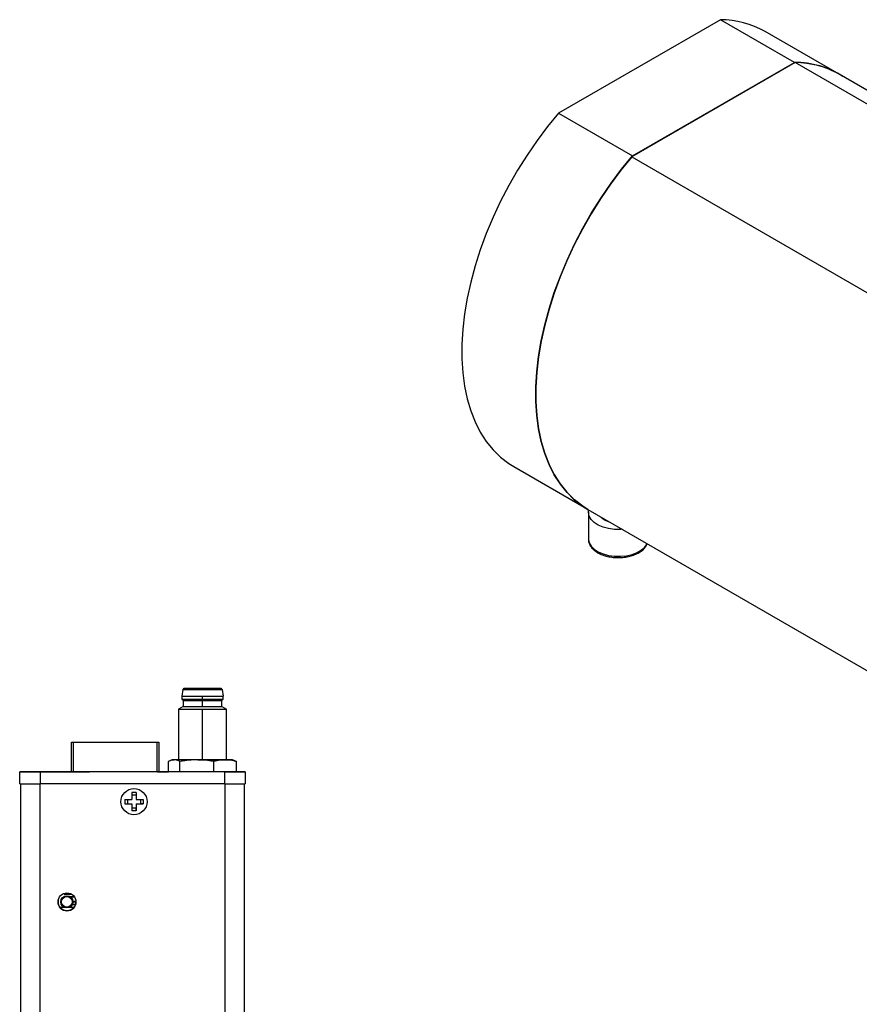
# Model space of a CAD drawing. Header units: inches. Extents: x 6.5 to 32.7, y 2.2 to 20.5.
# Tile 9 of 14: x 21.9 to 27.4, y 12.4 to 18.8. Entities that reach past the tile are written whole.
import ezdxf

# ---------------------------------------------------------------- set-up
doc = ezdxf.new("R2010")
doc.units = ezdxf.units.IN
doc.header["$MEASUREMENT"] = 0

msp = doc.modelspace()

# ---------------------------------------------------------------- linework, layer by layer
at = {"color": 7, "linetype": 'Continuous', "lineweight": 25}
for p, q in [((26.4911, 18.8466), (25.427, 18.2323)), ((26.9783, 18.5654), (26.4911, 18.8466)), ((27.2729, 18.488), (26.7857, 18.7692)), ((26.9837, 18.5644), (25.9088, 17.9439)), ((25.9142, 17.9511), (26.9783, 18.5654)), ((27.9723, 17.9937), (26.9837, 18.5644)), ((27.9723, 18.0834), (27.2729, 18.4871)), ((25.427, 18.2323), (25.9142, 17.9511)), ((25.9088, 17.9439), (29.2492, 16.0155)), ((25.1323, 15.9051), (25.5949, 15.6381)), ((25.6195, 15.623), (28.9602, 13.6945)), ((25.6229, 15.605), (25.6229, 15.4282)), ((25.6229, 15.4282), (25.6229, 15.4256)), ((22.9552, 14.4374), (22.9481, 14.3952)), ((22.9481, 14.3952), (22.9481, 14.3755)), ((23.0839, 14.4444), (23.2048, 14.4444)), ((23.0839, 14.4444), (23.0839, 14.4374)), ((23.0839, 14.3755), (23.0839, 14.3951)), ((23.2127, 14.4374), (23.2197, 14.3952)), ((23.2197, 14.3755), (23.2197, 14.3952)), ((22.956, 14.3263), (22.9264, 14.3092)), ((22.9481, 14.3755), (22.956, 14.3656)), ((22.956, 14.3656), (22.956, 14.3263)), ((23.0839, 14.3262), (23.0839, 14.3656)), ((23.2197, 14.3755), (23.2119, 14.3656)), ((23.2119, 14.3263), (23.2119, 14.3656)), ((23.2119, 14.3263), (23.2414, 14.3092)), ((22.9264, 14.3092), (22.9264, 13.9759)), ((23.2414, 13.9759), (23.2414, 14.3092)), ((22.2227, 13.897), (22.2227, 14.0911)), ((22.2327, 14.0911), (22.7857, 14.0911)), ((22.7957, 14.0911), (22.7957, 13.897)), ((22.8607, 13.8972), (22.8607, 13.9648)), ((22.8871, 13.9759), (22.8748, 13.9714)), ((22.935, 13.8971), (22.935, 13.9648)), ((23.1582, 13.8971), (23.1582, 13.9647)), ((23.293, 13.9714), (23.2808, 13.9759)), ((23.2922, 13.9693), (23.3071, 13.9648)), ((23.3071, 13.8971), (23.3071, 13.9648)), ((21.8812, 13.8969), (21.8812, 13.8974)), ((21.8812, 13.8182), (21.8812, 13.8969)), ((21.9675, 13.897), (21.9675, 13.897)), ((22.0546, 13.897), (21.9675, 13.897)), ((21.9675, 13.897), (22.0546, 13.897)), ((22.0543, 13.897), (21.9675, 13.897)), ((21.9675, 13.897), (21.9675, 13.897)), ((21.9675, 13.897), (21.9675, 13.8969)), ((22.0542, 13.8969), (21.9675, 13.897)), ((21.9675, 13.8969), (21.9928, 13.8969)), ((21.9928, 13.8969), (21.9675, 13.8969)), ((21.9675, 13.8969), (21.9675, 13.8969)), ((21.9675, 13.8969), (22.0542, 13.8969)), ((21.9677, 13.8969), (21.9762, 13.8969)), ((21.9677, 13.8969), (21.9677, 13.8969)), ((22.0129, 13.8969), (21.9677, 13.8969)), ((21.9748, 13.8969), (21.9748, 13.8969)), ((22.0458, 13.897), (21.9759, 13.897)), ((21.9762, 13.8969), (21.9762, 13.8969)), ((21.9879, 13.8969), (21.9879, 13.8969)), ((21.9928, 13.8969), (21.9928, 13.8969)), ((22.0015, 13.8969), (22.0465, 13.8969)), ((22.0465, 13.8969), (22.0015, 13.8969)), ((22.0043, 13.8969), (22.0129, 13.8969)), ((22.0043, 13.8969), (22.0043, 13.8969)), ((22.0043, 13.8969), (22.0043, 13.8969)), ((22.0201, 13.8973), (22.0125, 13.8973)), ((22.0125, 13.8973), (22.0125, 13.8973)), ((22.0127, 13.8974), (22.0201, 13.8974)), ((22.0127, 13.8974), (22.0127, 13.8974)), ((22.0201, 13.8974), (22.0127, 13.8974)), ((22.0127, 13.8974), (22.0931, 13.8974)), ((22.0127, 13.8974), (22.0127, 13.8974)), ((22.0931, 13.8974), (22.0127, 13.8974)), ((22.0127, 13.8974), (22.0201, 13.8974)), ((22.0127, 13.8974), (22.0127, 13.8974)), ((22.019, 13.8974), (22.0127, 13.8974)), ((22.0129, 13.8969), (22.0129, 13.8969)), ((22.015, 13.8974), (22.0201, 13.8974)), ((23.2316, 13.8969), (22.015, 13.8969)), ((22.015, 13.8969), (22.015, 13.8182)), ((22.019, 13.8993), (22.019, 13.897)), ((22.0209, 13.8973), (22.0908, 13.8973)), ((22.0261, 13.8974), (22.099, 13.8974)), ((22.099, 13.8974), (22.0261, 13.8974)), ((22.0261, 13.8974), (22.0261, 13.8974)), ((22.0297, 13.8969), (22.0297, 13.8969)), ((22.0458, 13.897), (22.0458, 13.897)), ((22.0542, 13.8969), (22.0542, 13.8969)), ((22.0543, 13.897), (22.0543, 13.897)), ((22.0546, 13.897), (22.0546, 13.897)), ((22.0558, 13.8971), (22.0558, 13.8971)), ((22.0558, 13.8971), (22.0661, 13.8971)), ((22.056, 13.8972), (22.1429, 13.8972)), ((22.1237, 13.8972), (22.056, 13.8972)), ((22.056, 13.8972), (22.056, 13.8972)), ((22.0661, 13.8971), (22.0661, 13.8971)), ((22.0916, 13.8974), (22.2227, 13.8974)), ((22.0916, 13.8974), (22.099, 13.8974)), ((22.0931, 13.8974), (22.0916, 13.8974)), ((22.0916, 13.8974), (22.0931, 13.8974)), ((22.0993, 13.8973), (22.0916, 13.8973)), ((22.0927, 13.8972), (22.0927, 13.8993)), ((22.099, 13.8974), (22.099, 13.8974)), ((22.099, 13.8974), (22.099, 13.8974)), ((22.0993, 13.8973), (22.0993, 13.8973)), ((22.1212, 13.8972), (22.1109, 13.8972)), ((22.1177, 13.8971), (22.1166, 13.8971)), ((22.1237, 13.8972), (22.1237, 13.8972)), ((22.1267, 13.8969), (22.1267, 13.8969)), ((22.134, 13.897), (22.134, 13.899)), ((22.1429, 13.8972), (22.1429, 13.8972)), ((22.2018, 13.8973), (22.2018, 13.897)), ((22.2018, 13.897), (22.2018, 13.897)), ((22.3247, 13.8969), (22.3247, 13.8969)), ((22.3397, 13.8969), (22.3397, 13.897)), ((22.7886, 13.897), (22.3709, 13.897)), ((22.7957, 13.8974), (22.8607, 13.8974)), ((22.8198, 13.8973), (22.8198, 13.897)), ((22.935, 13.8971), (22.8607, 13.8972)), ((23.1582, 13.8971), (22.935, 13.8971)), ((23.3071, 13.8971), (23.1582, 13.8971)), ((23.2316, 13.8182), (23.2316, 13.8969)), ((23.3654, 13.8974), (23.3654, 13.8969)), ((23.3654, 13.8969), (23.3654, 13.8182)), ((21.8888, 10.2811), (21.8888, 13.8182)), ((23.2316, 13.8182), (22.015, 13.8182)), ((23.3578, 13.8182), (23.3578, 10.1088)), ((22.6466, 13.76), (22.6196, 13.76)), ((22.6196, 13.76), (22.6196, 13.7135)), ((22.6466, 13.7427), (22.6196, 13.7427)), ((22.6466, 13.76), (22.6466, 13.7135)), ((22.6466, 13.76), (22.6466, 13.7427)), ((22.6466, 13.7427), (22.6466, 13.7135)), ((22.5731, 13.7136), (22.6196, 13.7135)), ((22.5731, 13.7136), (22.5731, 13.6866)), ((22.5731, 13.6866), (22.6196, 13.6865)), ((22.5731, 13.6866), (22.5905, 13.6866)), ((22.5905, 13.7136), (22.5905, 13.6866)), ((22.5905, 13.6866), (22.6196, 13.6865)), ((22.6196, 13.6865), (22.6196, 13.64)), ((22.6196, 13.6865), (22.6196, 13.6865)), ((22.6466, 13.7135), (22.6931, 13.7135)), ((22.6466, 13.7135), (22.6466, 13.7135)), ((22.6466, 13.6865), (22.6466, 13.64)), ((22.6466, 13.6865), (22.6931, 13.6865)), ((22.6466, 13.6865), (22.6466, 13.6865)), ((22.6466, 13.6865), (22.6757, 13.6865)), ((22.6466, 13.6865), (22.6466, 13.6574)), ((22.6758, 13.7135), (22.6757, 13.6865)), ((22.6931, 13.6865), (22.6757, 13.6865)), ((22.6931, 13.7135), (22.6931, 13.6865)), ((22.6466, 13.6574), (22.6196, 13.6574)), ((22.6466, 13.64), (22.6196, 13.64)), ((22.6466, 13.64), (22.6466, 13.6574)), ((22.221, 13.0923), (22.1747, 13.0923)), ((22.1747, 13.0923), (22.1747, 13.0908)), ((22.1747, 13.0908), (22.2235, 13.0908)), ((22.1341, 13.0508), (22.1362, 13.0508)), ((22.1362, 13.0222), (22.1362, 13.0591)), ((22.211, 13.0748), (22.2405, 13.0748)), ((22.2134, 13.0733), (22.2415, 13.0733)), ((22.2513, 13.0423), (22.2305, 13.0423)), ((22.2306, 13.0408), (22.2514, 13.0408)), ((22.1792, 13.0033), (22.1466, 13.0033)), ((22.238, 13.0033), (22.2032, 13.0033)), ((22.2265, 13.0233), (22.2487, 13.0233)), ((22.2272, 13.0248), (22.2492, 13.0248))]:
    msp.add_line(p, q, dxfattribs=at)
at = {"color": 8, "linetype": 'Continuous', "lineweight": 25}
for p, q in [((23.0839, 13.9758), (23.0839, 14.3092)), ((22.2327, 14.0911), (22.2327, 13.897)), ((22.7857, 13.897), (22.7857, 14.0911)), ((22.1824, 13.897), (22.1824, 13.897)), ((22.0138, 13.8182), (22.0138, 10.4451)), ((23.2328, 10.4451), (23.2328, 13.8182))]:
    msp.add_line(p, q, dxfattribs=at)
at = {"color": 7, "linetype": 'Continuous', "lineweight": 25, "flags": 128}
for points in [[(25.427, 18.2323), (25.3546, 18.144), (25.2853, 18.0517), (25.2193, 17.9557), (25.157, 17.8567), (25.0988, 17.755), (25.0449, 17.6513), (24.9956, 17.546), (24.9511, 17.4396), (24.9117, 17.3327), (24.8775, 17.2258), (24.8488, 17.1195), (24.8256, 17.0143), (24.8081, 16.9107), (24.7964, 16.8092), (24.7905, 16.7104), (24.7905, 16.6148), (24.7964, 16.5227), (24.8081, 16.4348), (24.8256, 16.3514), (24.8488, 16.2729), (24.8775, 16.1998), (24.9117, 16.1324), (24.9511, 16.071), (24.9956, 16.016), (25.0449, 15.9676), (25.0988, 15.9261), (25.1323, 15.9051)], [(25.6195, 15.6239), (25.586, 15.6449), (25.5321, 15.6864), (25.4828, 15.7347), (25.4383, 15.7898), (25.3988, 15.8511), (25.3647, 15.9185), (25.3359, 15.9917), (25.3128, 16.0701), (25.2953, 16.1536), (25.2836, 16.2415), (25.2777, 16.3335), (25.2777, 16.4292), (25.2836, 16.528), (25.2953, 16.6295), (25.3128, 16.733), (25.3359, 16.8383), (25.3647, 16.9446), (25.3988, 17.0514), (25.4383, 17.1583), (25.4828, 17.2647), (25.5321, 17.37), (25.586, 17.4738), (25.6442, 17.5754), (25.7065, 17.6745), (25.7725, 17.7704), (25.8418, 17.8628), (25.9142, 17.9511)], [(25.9088, 17.9439), (25.8369, 17.8557), (25.7681, 17.7635), (25.7027, 17.6678), (25.6409, 17.5691), (25.5832, 17.4678), (25.5298, 17.3645), (25.4809, 17.2596), (25.4368, 17.1537), (25.3977, 17.0473), (25.3639, 16.9409), (25.3354, 16.8351), (25.3124, 16.7304), (25.2951, 16.6274), (25.2835, 16.5264), (25.2777, 16.4281), (25.2777, 16.3329), (25.2835, 16.2413), (25.2951, 16.1537), (25.3124, 16.0706), (25.3354, 15.9924), (25.3639, 15.9195), (25.3977, 15.8522), (25.4368, 15.791), (25.4809, 15.736), (25.5298, 15.6875), (25.5832, 15.6459), (25.6195, 15.623)], [(25.8458, 15.4924), (25.8347, 15.4917), (25.7949, 15.4923), (25.7561, 15.4975), (25.7199, 15.5071), (25.6878, 15.5207), (25.6611, 15.5377), (25.6409, 15.5576), (25.628, 15.5793), (25.623, 15.6021), (25.6246, 15.62)], [(23.0839, 14.4444), (23.0526, 14.4444), (23.0235, 14.4444), (22.9984, 14.4444), (22.9792, 14.4444), (22.9695, 14.4444)], [(22.9724, 14.4444), (22.9792, 14.4444), (22.9984, 14.4444), (23.0235, 14.4444), (23.0526, 14.4444), (23.0839, 14.4444)], [(23.0839, 14.4444), (23.1152, 14.4444), (23.1444, 14.4444), (23.1694, 14.4444), (23.1886, 14.4444), (23.1983, 14.4444)], [(22.2227, 14.0911), (22.2229, 14.0911), (22.2235, 14.0911), (22.2244, 14.0911), (22.2256, 14.0911), (22.2271, 14.0911), (22.2289, 14.0911), (22.2308, 14.0911), (22.2327, 14.0911)], [(22.7857, 14.0911), (22.7877, 14.0911), (22.7896, 14.0911), (22.7913, 14.0911), (22.7928, 14.0911), (22.7941, 14.0911), (22.795, 14.0911), (22.7955, 14.0911), (22.7957, 14.0911)], [(23.0466, 13.9758), (23.0217, 13.9758), (22.9979, 13.9758), (22.9755, 13.9758), (22.955, 13.9758), (22.9367, 13.9759), (22.9209, 13.9759), (22.9079, 13.9759), (22.8979, 13.9759)], [(23.0541, 13.9758), (23.0204, 13.9758), (22.99, 13.9759), (22.9642, 13.9759), (22.9444, 13.9759), (22.9317, 13.9759), (22.9265, 13.9759), (22.9264, 13.9759)], [(23.2327, 13.9759), (23.2146, 13.9758), (23.1942, 13.9758), (23.172, 13.9758), (23.1483, 13.9758), (23.1234, 13.9758), (23.0979, 13.9758), (23.0722, 13.9758), (23.0466, 13.9758)], [(23.27, 13.9759), (23.2768, 13.9759), (23.2803, 13.9759), (23.2804, 13.9759), (23.2772, 13.9759), (23.2707, 13.9759), (23.261, 13.9759), (23.2482, 13.9759), (23.2327, 13.9759)], [(23.2414, 13.9759), (23.247, 13.9759), (23.26, 13.9759), (23.27, 13.9759)], [(22.1824, 13.897), (22.1558, 13.897), (22.1343, 13.897), (22.1194, 13.897), (22.1123, 13.8969), (22.1133, 13.8969), (22.1225, 13.8969), (22.1392, 13.8969), (22.1622, 13.8969), (22.1898, 13.8969), (22.22, 13.8969), (22.2506, 13.8969), (22.2794, 13.8969), (22.3043, 13.8969), (22.3235, 13.8969), (22.3356, 13.8969), (22.3397, 13.8969)], [(22.1878, 13.897), (22.1635, 13.897), (22.1444, 13.897), (22.1318, 13.897), (22.1268, 13.8969), (22.1298, 13.8969), (22.1406, 13.8969), (22.1583, 13.8969), (22.1814, 13.8969), (22.2082, 13.8969), (22.2363, 13.8969), (22.2636, 13.8969), (22.2878, 13.8969), (22.307, 13.8969), (22.3196, 13.8969), (22.3246, 13.8969), (22.3216, 13.897), (22.3108, 13.897), (22.2931, 13.897), (22.27, 13.897), (22.2432, 13.897), (22.2151, 13.897), (22.1878, 13.897)], [(22.1935, 13.897), (22.1711, 13.897), (22.1541, 13.897), (22.144, 13.897), (22.142, 13.8969), (22.1481, 13.8969), (22.1618, 13.8969), (22.1818, 13.8969), (22.2061, 13.8969), (22.2323, 13.8969), (22.2579, 13.8969), (22.2803, 13.8969), (22.2973, 13.8969), (22.3074, 13.8969), (22.3094, 13.8969), (22.3033, 13.897), (22.2895, 13.897), (22.2696, 13.897), (22.2453, 13.897), (22.2191, 13.897), (22.1935, 13.897)], [(22.2227, 13.8974), (22.2058, 13.8974), (22.1864, 13.8974), (22.1712, 13.8974), (22.1615, 13.8974), (22.1584, 13.8973), (22.1622, 13.8973), (22.1725, 13.8973), (22.1883, 13.8973)]]:
    msp.add_lwpolyline(points, dxfattribs=at)
at = {"color": 8, "linetype": 'Continuous', "lineweight": 25, "flags": 128}
for points in [[(25.6229, 15.4256), (25.623, 15.4253), (25.628, 15.4025), (25.6409, 15.3807), (25.6611, 15.3609), (25.6878, 15.3439), (25.7199, 15.3303), (25.7561, 15.3207), (25.7949, 15.3155), (25.8347, 15.3149), (25.8739, 15.3189), (25.9109, 15.3275), (25.9441, 15.3401), (25.9723, 15.3564), (25.9942, 15.3756), (26.009, 15.3969), (26.0095, 15.3979)], [(22.9695, 14.4444), (22.9671, 14.4444), (22.963, 14.4444), (22.9671, 14.4444), (22.9724, 14.4444)], [(23.1983, 14.4444), (23.2007, 14.4444), (23.2048, 14.4444), (23.2048, 14.4444)]]:
    msp.add_lwpolyline(points, dxfattribs=at)
at = {"color": 7, "linetype": 'Continuous', "lineweight": 25}
for centre, radius in [((22.6331, 13.7), 0.086), ((22.1923, 13.0406), 0.0591), ((22.1912, 13.0408), 0.0394), ((22.1912, 13.0408), 0.0354)]:
    msp.add_circle(centre, radius, dxfattribs=at)
for centre, radius, start, end in [((26.4914, 18.2482), 0.5984, 60.53507, 90.03173), ((26.9801, 17.9742), 0.5912, 57.51599, 90.1749), ((26.9792, 17.9678), 0.5966, 60.50391, 89.56982), ((23.05, 145.371), 130.9759, 269.955437, 270.014854), ((23.0517, 138.5896), 124.1523, 269.955437, 270.014854), ((23.0839, 199.8283), 185.3839, 269.963082, 270.036918), ((23.0839, -170.9395), 185.3839, 89.963082, 90.036918), ((23.1161, 138.5896), 124.1523, 269.985146, 270.044563), ((23.1179, 145.371), 130.9759, 269.985146, 270.044563), ((23.05, 145.3513), 130.9759, 269.955437, 270.014854), ((23.0519, 137.7487), 123.383, 269.955437, 270.014854), ((23.0519, 137.7093), 123.383, 269.955437, 270.014854), ((23.1179, 145.3513), 130.9759, 269.985146, 270.044563), ((23.1159, 137.7487), 123.383, 269.985146, 270.044563), ((23.1159, 137.7093), 123.383, 269.985146, 270.044563), ((23.0446, 166.1652), 151.8561, 269.955437, 270.014854), ((23.1233, 166.1652), 151.8561, 269.985146, 270.044563), ((22.8957, 16.0907), 2.1148, 269.76488, 270.05799), ((23.1077, 200.8655), 186.8897, 269.983552, 270.040975), ((21.9816, -115.1803), 129.0776, 89.985146, 90.044563), ((21.9816, 142.9745), 129.0777, 269.955437, 270.014854), ((22.1861, 29.4008), 15.5038, 269.98633, 270.05797), ((22.1905, 4.6506), 9.2467, 89.92979, 90.01374), ((22.3631, -16.2351), 30.132, 89.98515, 90.04456), ((22.7964, 44.0309), 30.1339, 269.98515, 270.04456), ((22.8017, -4.5257), 18.423, 89.9438, 90.01867), ((23.265, 142.9745), 129.0777, 269.985146, 270.044563), ((23.3145, -30.4939), 44.3913, 89.93422, 90.00948), ((21.9816, 142.8958), 129.0777, 269.955437, 270.014854), ((23.265, 142.8958), 129.0777, 269.985146, 270.044563), ((22.1923, 13.0406), 0.0591, 180, 270), ((22.1923, 13.0406), 0.0591, 270, 360)]:
    msp.add_arc(centre, radius, start, end, dxfattribs=at)
at = {"color": 8, "linetype": 'Continuous', "lineweight": 25}
msp.add_arc((25.7934, 15.657), 0.1207, 224.5211, 255.48428, dxfattribs=at)
at = {"color": 7, "linetype": 'Continuous', "lineweight": 25}
for points, knots in [([(25.6237, 15.4251), (25.6236, 15.4229), (25.623, 15.4128), (25.6291, 15.3952), (25.6416, 15.3737), (25.6607, 15.3543), (25.6854, 15.3374), (25.7152, 15.3235), (25.7489, 15.3134), (25.785, 15.3074), (25.8224, 15.3055), (25.8596, 15.308), (25.8955, 15.3146), (25.9288, 15.3253), (25.9585, 15.3399), (25.9831, 15.358), (26.0011, 15.3774), (26.0072, 15.3916), (26.0098, 15.3977)], [0, 0, 0, 0, 0.017796, 0.079737, 0.141895, 0.206033, 0.272316, 0.339731, 0.407272, 0.474641, 0.54188, 0.609117, 0.676477, 0.744102, 0.81215, 0.880688, 0.949299, 1, 1, 1, 1]), ([(22.9732, 14.4444), (22.9706, 14.4444), (22.9661, 14.4444), (22.9639, 14.4444), (22.9632, 14.4444), (22.963, 14.4444), (22.9629, 14.4444), (22.9627, 14.4444), (22.9625, 14.4444), (22.962, 14.4443), (22.961, 14.4442), (22.9596, 14.4437), (22.9577, 14.4425), (22.956, 14.4405), (22.9552, 14.4385), (22.9552, 14.4375), (22.9552, 14.4374)], [0, 0, 0, 0, 0.335763, 0.585381, 0.710328, 0.774232, 0.797445, 0.80882, 0.813095, 0.818844, 0.836826, 0.863263, 0.895581, 0.94847, 0.996207, 1, 1, 1, 1]), ([(23.2126, 14.4374), (23.2126, 14.4377), (23.2126, 14.4388), (23.2117, 14.4405), (23.2104, 14.4422), (23.209, 14.4433), (23.2077, 14.4439), (23.2066, 14.4442), (23.2058, 14.4443), (23.2054, 14.4444), (23.2052, 14.4444), (23.2051, 14.4444), (23.205, 14.4444), (23.2049, 14.4444), (23.2045, 14.4444), (23.2034, 14.4444), (23.1989, 14.4444), (23.1975, 14.4444)], [0, 0, 0, 0, 0.0165287, 0.0669521, 0.1080226, 0.1427433, 0.1716439, 0.1945232, 0.2106384, 0.217154, 0.2215097, 0.2261904, 0.2337774, 0.2509433, 0.3148887, 0.7754517, 1, 1, 1, 1]), ([(22.8979, 13.9759), (22.8964, 13.9758), (22.8935, 13.9758), (22.8891, 13.9752), (22.8845, 13.9744), (22.8799, 13.9732), (22.8753, 13.9716), (22.8705, 13.9697), (22.8656, 13.9675), (22.8624, 13.9657), (22.8607, 13.9648)], [0, 0, 0, 0, 0.11645, 0.235207, 0.356344, 0.47993, 0.60603, 0.734704, 0.866009, 1, 1, 1, 1]), ([(22.935, 13.9648), (22.9332, 13.9658), (22.9295, 13.9678), (22.9239, 13.9702), (22.9185, 13.9723), (22.9132, 13.9739), (22.908, 13.975), (22.9029, 13.9757), (22.8996, 13.9758), (22.8979, 13.9759)], [0, 0, 0, 0, 0.152912, 0.302327, 0.448325, 0.590995, 0.730429, 0.866728, 1, 1, 1, 1]), ([(23.0466, 13.9758), (23.0423, 13.9758), (23.0335, 13.9757), (23.0202, 13.9752), (23.0066, 13.9743), (22.9928, 13.9731), (22.9787, 13.9715), (22.9643, 13.9696), (22.9498, 13.9674), (22.94, 13.9656), (22.935, 13.9648)], [0, 0, 0, 0, 0.11645, 0.235207, 0.356344, 0.47993, 0.60603, 0.734704, 0.866009, 1, 1, 1, 1]), ([(23.1582, 13.9647), (23.1526, 13.9658), (23.1415, 13.9677), (23.1249, 13.9702), (23.1086, 13.9723), (23.0926, 13.9739), (23.077, 13.975), (23.0617, 13.9757), (23.0516, 13.9758), (23.0466, 13.9758)], [0, 0, 0, 0, 0.1529124, 0.3023269, 0.4483251, 0.5909945, 0.7304287, 0.8667281, 1, 1, 1, 1]), ([(23.2327, 13.9759), (23.2298, 13.9758), (23.2239, 13.9757), (23.215, 13.9752), (23.206, 13.9743), (23.1967, 13.9731), (23.1873, 13.9715), (23.1778, 13.9696), (23.1681, 13.9674), (23.1615, 13.9656), (23.1582, 13.9647)], [0, 0, 0, 0, 0.11645, 0.235207, 0.356344, 0.47993, 0.60603, 0.734704, 0.866009, 1, 1, 1, 1]), ([(23.3071, 13.9648), (23.3034, 13.9658), (23.2959, 13.9678), (23.2848, 13.9703), (23.274, 13.9723), (23.2634, 13.9739), (23.2529, 13.975), (23.2427, 13.9757), (23.236, 13.9758), (23.2327, 13.9759)], [0, 0, 0, 0, 0.152912, 0.302327, 0.448325, 0.590995, 0.730429, 0.866728, 1, 1, 1, 1]), ([(21.9762, 13.8969), (21.9727, 13.8969), (21.9696, 13.8969), (21.9659, 13.8969), (21.9653, 13.8969), (21.9666, 13.8969), (21.9685, 13.8969), (21.9745, 13.8969), (21.9786, 13.8969), (21.9826, 13.8969)], [0, 0, 0, 0, 0.25, 0.25, 0.5, 0.5, 0.75, 0.75, 1, 1, 1, 1]), ([(21.9675, 13.897), (21.9673, 13.897), (21.9676, 13.897), (21.9693, 13.897), (21.9706, 13.897), (21.9741, 13.897), (21.9763, 13.897), (21.9812, 13.897), (21.9838, 13.897), (21.9863, 13.897)], [0, 0, 0, 0, 0.25, 0.25, 0.5, 0.5, 0.75, 0.75, 1, 1, 1, 1]), ([(21.9871, 13.8969), (21.9838, 13.8969), (21.9804, 13.8969), (21.9758, 13.8969), (21.9747, 13.8969), (21.9749, 13.8969), (21.9762, 13.8969), (21.9811, 13.8969), (21.9846, 13.8969), (21.9879, 13.8969)], [0, 0, 0, 0, 0.25, 0.25, 0.5, 0.5, 0.75, 0.75, 1, 1, 1, 1]), ([(21.9759, 13.897), (21.9759, 13.897), (21.9759, 13.897), (21.9759, 13.897), (21.9759, 13.897), (21.9759, 13.897), (21.9768, 13.897), (21.9783, 13.897), (21.9824, 13.897), (21.9851, 13.897), (21.9877, 13.897)], [0, 0, 0, 0, 0.25, 0.375, 0.375, 0.5, 0.5, 0.75, 0.75, 1, 1, 1, 1]), ([(21.9826, 13.8969), (21.9916, 13.8969), (22.0011, 13.8969), (22.0153, 13.8969), (22.0201, 13.8969), (22.0271, 13.8969), (22.0294, 13.8969), (22.034, 13.8969), (22.0363, 13.8969), (22.0431, 13.8969), (22.0475, 13.8969), (22.0523, 13.8969), (22.0536, 13.8969), (22.0554, 13.8969), (22.056, 13.8969), (22.0569, 13.8969), (22.0562, 13.8969), (22.0519, 13.8969), (22.0484, 13.8969), (22.0446, 13.8969)], [0, 0, 0, 0, 0.25, 0.25, 0.375, 0.375, 0.4375, 0.4375, 0.5, 0.5, 0.625, 0.625, 0.6875, 0.6875, 0.75, 0.75, 0.875, 0.875, 1, 1, 1, 1]), ([(22.0353, 13.8969), (22.0275, 13.8969), (22.0193, 13.8969), (22.003, 13.8969), (21.9948, 13.8969), (21.9871, 13.8969)], [0, 0, 0, 0, 0.5, 0.5, 1, 1, 1, 1]), ([(22.0313, 13.8973), (22.0286, 13.8973), (22.0258, 13.8973), (22.0206, 13.8973), (22.0182, 13.8973), (22.0142, 13.8973), (22.0127, 13.8973), (22.0107, 13.8973), (22.0102, 13.8973), (22.0102, 13.8973), (22.0107, 13.8973), (22.0127, 13.8973), (22.0142, 13.8974), (22.0182, 13.8974), (22.0206, 13.8974), (22.0258, 13.8974), (22.0286, 13.8974), (22.0313, 13.8974)], [0, 0, 0, 0, 0.125, 0.125, 0.25, 0.25, 0.375, 0.375, 0.5, 0.5, 0.625, 0.625, 0.75, 0.75, 0.875, 0.875, 1, 1, 1, 1]), ([(22.0125, 13.8973), (22.0123, 13.8973), (22.0126, 13.8973), (22.0142, 13.8973), (22.0156, 13.8973), (22.0191, 13.8973), (22.0213, 13.8973), (22.0261, 13.8973), (22.0288, 13.8973), (22.0313, 13.8973)], [0, 0, 0, 0, 0.25, 0.25, 0.5, 0.5, 0.75, 0.75, 1, 1, 1, 1]), ([(22.0801, 13.8974), (22.0657, 13.8974), (22.0506, 13.8974), (22.0343, 13.8974), (22.0325, 13.8974), (22.0288, 13.8974), (22.027, 13.8974), (22.0237, 13.8973), (22.0222, 13.8973), (22.0201, 13.8973), (22.0194, 13.8973), (22.0189, 13.8973), (22.0189, 13.8973), (22.0198, 13.8973), (22.0206, 13.8973), (22.023, 13.8973), (22.0245, 13.8973), (22.028, 13.8973), (22.0299, 13.8973), (22.0317, 13.8973)], [0, 0, 0, 0, 0.5, 0.5, 0.5625, 0.5625, 0.625, 0.625, 0.6875, 0.6875, 0.75, 0.75, 0.8125, 0.8125, 0.875, 0.875, 0.9375, 0.9375, 1, 1, 1, 1]), ([(22.0327, 13.8973), (22.0301, 13.8973), (22.0274, 13.8973), (22.0233, 13.8973), (22.0218, 13.8973), (22.0209, 13.8973), (22.0209, 13.8973), (22.0209, 13.8973), (22.0209, 13.8973), (22.0209, 13.8973), (22.0209, 13.8973)], [0, 0, 0, 0, 0.25, 0.25, 0.5, 0.5, 0.625, 0.625, 0.75, 1, 1, 1, 1]), ([(22.0317, 13.8973), (22.046, 13.8973), (22.0611, 13.8973), (22.0774, 13.8973), (22.0792, 13.8973), (22.0829, 13.8973), (22.0847, 13.8973), (22.088, 13.8973), (22.0895, 13.8973), (22.0916, 13.8973), (22.0923, 13.8973), (22.0929, 13.8973), (22.0928, 13.8973), (22.0919, 13.8973), (22.0911, 13.8973), (22.0887, 13.8973), (22.0872, 13.8974), (22.0837, 13.8974), (22.0819, 13.8974), (22.0801, 13.8974)], [0, 0, 0, 0, 0.5, 0.5, 0.5625, 0.5625, 0.625, 0.625, 0.6875, 0.6875, 0.75, 0.75, 0.8125, 0.8125, 0.875, 0.875, 0.9375, 0.9375, 1, 1, 1, 1]), ([(22.034, 13.897), (22.0354, 13.897), (22.0383, 13.897), (22.042, 13.897), (22.0446, 13.897), (22.0458, 13.897), (22.0457, 13.897), (22.0457, 13.897)], [0, 0, 0, 0, 0.212559, 0.436784, 0.663473, 0.882819, 1, 1, 1, 1]), ([(22.0349, 13.8969), (22.0383, 13.8969), (22.0419, 13.8969), (22.0468, 13.8969), (22.0481, 13.8969), (22.0482, 13.8969), (22.047, 13.8969), (22.0422, 13.8969), (22.0386, 13.8969), (22.0353, 13.8969)], [0, 0, 0, 0, 0.25, 0.25, 0.5, 0.5, 0.75, 0.75, 1, 1, 1, 1]), ([(22.0354, 13.897), (22.038, 13.897), (22.0406, 13.897), (22.0454, 13.897), (22.0476, 13.897), (22.0512, 13.897), (22.0525, 13.897), (22.0541, 13.897), (22.0544, 13.897), (22.0543, 13.897)], [0, 0, 0, 0, 0.25, 0.25, 0.5, 0.5, 0.75, 0.75, 1, 1, 1, 1]), ([(22.1166, 13.8971), (22.1215, 13.8971), (22.1255, 13.8971), (22.1314, 13.8971), (22.1333, 13.8971), (22.1341, 13.8971), (22.134, 13.8971), (22.1333, 13.8971), (22.1326, 13.8971), (22.1305, 13.8971), (22.1291, 13.8971), (22.1261, 13.8971), (22.1244, 13.8971), (22.119, 13.8971), (22.1147, 13.8971), (22.1082, 13.8971), (22.1061, 13.8971), (22.101, 13.8971), (22.0965, 13.8971), (22.0912, 13.8971), (22.0875, 13.8971), (22.0855, 13.8971), (22.0801, 13.8971), (22.077, 13.8971), (22.0711, 13.8971), (22.0681, 13.8971), (22.0621, 13.8971), (22.0591, 13.8971), (22.0558, 13.8971)], [0, 0, 0, 0, 0.125, 0.125, 0.25, 0.25, 0.3125, 0.3125, 0.375, 0.375, 0.4375, 0.4375, 0.5, 0.5, 0.625, 0.625, 0.6875, 0.6875, 0.75, 0.78125, 0.78125, 0.8125, 0.8125, 0.875, 0.875, 0.9375, 0.9375, 1, 1, 1, 1]), ([(22.0718, 13.8971), (22.0735, 13.8971), (22.0764, 13.8971), (22.0818, 13.8971), (22.083, 13.8971), (22.0853, 13.8971), (22.0885, 13.8971), (22.0914, 13.8971), (22.0966, 13.8971), (22.0991, 13.8971), (22.1044, 13.8971), (22.1068, 13.8971), (22.1117, 13.8971), (22.1142, 13.8971), (22.1192, 13.8971), (22.1217, 13.8971), (22.1287, 13.8971), (22.1327, 13.8971), (22.1394, 13.8971), (22.1415, 13.8971), (22.1428, 13.8971), (22.1429, 13.8971), (22.1425, 13.8971), (22.142, 13.8971), (22.1396, 13.8971), (22.1367, 13.8971), (22.1288, 13.8971), (22.1238, 13.8971), (22.1177, 13.8971)], [0, 0, 0, 0, 0.0625, 0.0625, 0.078125, 0.078125, 0.09375, 0.125, 0.125, 0.1875, 0.1875, 0.25, 0.25, 0.3125, 0.3125, 0.375, 0.375, 0.5, 0.5, 0.625, 0.625, 0.6875, 0.6875, 0.75, 0.75, 0.875, 0.875, 1, 1, 1, 1]), ([(22.0908, 13.8973), (22.0908, 13.8973), (22.0908, 13.8973), (22.0908, 13.8973), (22.0908, 13.8973), (22.0909, 13.8973), (22.0903, 13.8973), (22.0889, 13.8973), (22.0846, 13.8973), (22.0818, 13.8973), (22.079, 13.8973)], [0, 0, 0, 0, 0.25, 0.375, 0.375, 0.5, 0.5, 0.75, 0.75, 1, 1, 1, 1]), ([(22.0804, 13.8974), (22.0831, 13.8974), (22.0859, 13.8974), (22.0911, 13.8974), (22.0936, 13.8974), (22.0975, 13.8974), (22.0991, 13.8973), (22.101, 13.8973), (22.1015, 13.8973), (22.1015, 13.8973), (22.101, 13.8973), (22.0991, 13.8973), (22.0975, 13.8973), (22.0936, 13.8973), (22.0911, 13.8973), (22.0859, 13.8973), (22.0831, 13.8973), (22.0804, 13.8973)], [0, 0, 0, 0, 0.125, 0.125, 0.25, 0.25, 0.375, 0.375, 0.5, 0.5, 0.625, 0.625, 0.75, 0.75, 0.875, 0.875, 1, 1, 1, 1]), ([(22.0804, 13.8973), (22.083, 13.8973), (22.0856, 13.8973), (22.0904, 13.8973), (22.0926, 13.8973), (22.0961, 13.8973), (22.0975, 13.8973), (22.0991, 13.8973), (22.0994, 13.8973), (22.0993, 13.8973)], [0, 0, 0, 0, 0.25, 0.25, 0.5, 0.5, 0.75, 0.75, 1, 1, 1, 1]), ([(22.1109, 13.8972), (22.1121, 13.8972), (22.114, 13.8972), (22.1189, 13.8972), (22.1213, 13.8972), (22.1237, 13.8972)], [0, 0, 0, 0, 0.5, 0.5, 1, 1, 1, 1]), ([(22.1429, 13.8972), (22.1392, 13.8972), (22.1354, 13.8972), (22.1274, 13.8972), (22.124, 13.8972), (22.1212, 13.8972)], [0, 0, 0, 0, 0.5, 0.5, 1, 1, 1, 1]), ([(22.1912, 13.0801), (22.1912, 13.0801), (22.1912, 13.0797), (22.1912, 13.0782), (22.1912, 13.0772), (22.1912, 13.0762)], [0, 0, 0, 0, 0.5, 0.5, 1, 1, 1, 1])]:
    msp.add_open_spline(points, degree=3, knots=knots, dxfattribs=at)
for points in [[(21.9863, 13.897), (22.0023, 13.897), (22.0194, 13.897), (22.0354, 13.897)], [(21.9877, 13.897), (22.0028, 13.897), (22.0189, 13.897), (22.034, 13.897)], [(21.9879, 13.8969), (21.9933, 13.8969), (21.9988, 13.8969), (22.0043, 13.8969)], [(22.0297, 13.8969), (22.0314, 13.8969), (22.0332, 13.8969), (22.0349, 13.8969)], [(22.0446, 13.8969), (22.0399, 13.8969), (22.0348, 13.8969), (22.0297, 13.8969)], [(22.0313, 13.8974), (22.0473, 13.8974), (22.0644, 13.8974), (22.0804, 13.8974)], [(22.0313, 13.8973), (22.0473, 13.8973), (22.0644, 13.8973), (22.0804, 13.8973)], [(22.0804, 13.8973), (22.0644, 13.8973), (22.0473, 13.8973), (22.0313, 13.8973)], [(22.079, 13.8973), (22.0639, 13.8973), (22.0478, 13.8973), (22.0327, 13.8973)], [(22.0661, 13.8971), (22.068, 13.8971), (22.0699, 13.8971), (22.0718, 13.8971)]]:
    msp.add_open_spline(points, degree=3, dxfattribs=at)

doc.saveas('drawing.dxf')
